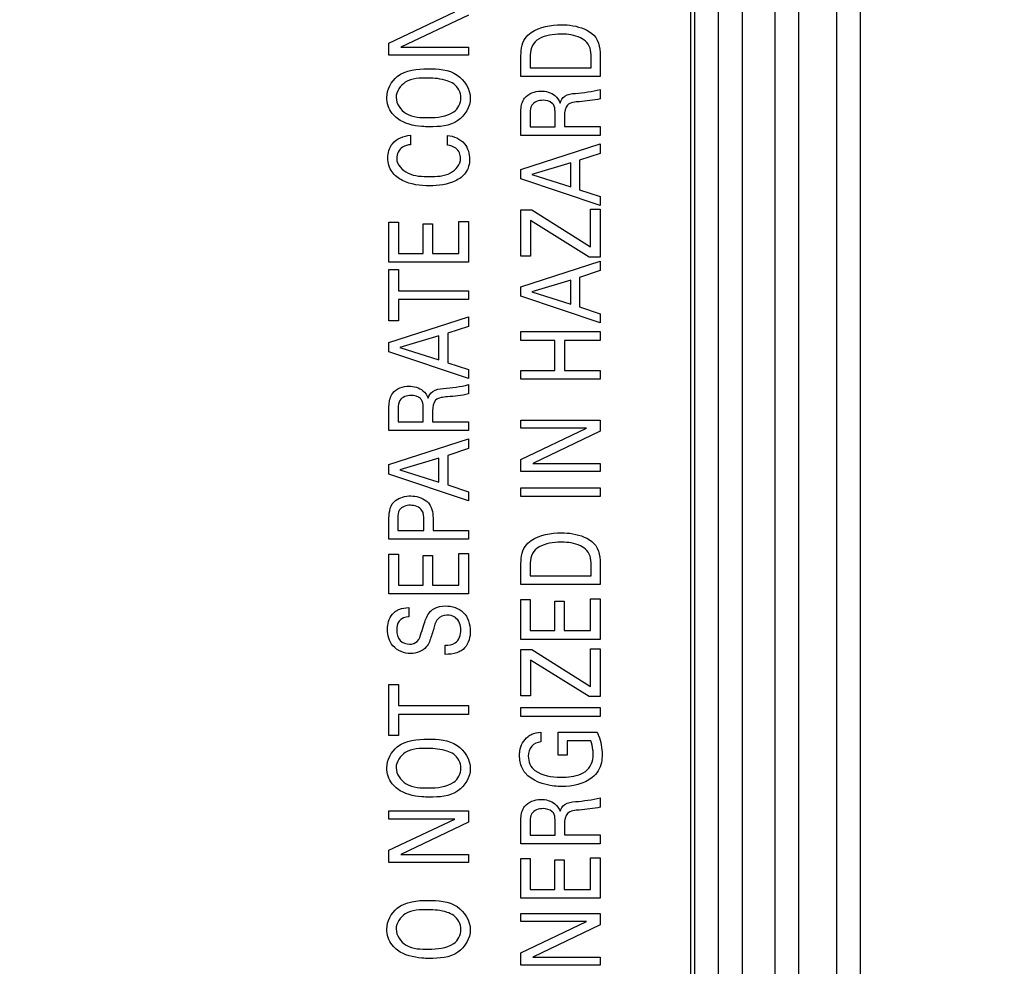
# Model space of a CAD drawing. Header units: inches. Extents: x 0 to 34, y 0 to 22.
# Tile 93 of 129: x 15.4 to 16, y 16 to 16.6. Entities that reach past the tile are written whole.
import ezdxf

# ---------------------------------------------------------------- set-up
doc = ezdxf.new("R2010")
doc.units = ezdxf.units.IN
doc.header["$LTSCALE"] = 1.87
doc.header["$MEASUREMENT"] = 0
doc.layers.get('0').update_dxf_attribs({"linetype": 'CONTINUOUS'})
doc.layers.add('02___PRT_ALL_AXES', color=7, linetype='CONTINUOUS')
doc.layers.add('DIMENSIONS', color=7, linetype='CONTINUOUS')
doc.styles.get("Standard").update_dxf_attribs({"font": 'txt', "width": 0.8})
doc.dimstyles.new('DIMSTYLE_3', dxfattribs={"dimtxt": 0.125, "dimasz": 0.18, "dimexe": 0.125, "dimexo": 0.0625, "dimgap": 0.03125, "dimtad": 0, "dimtih": 1, "dimtoh": 1, "dimzin": 0, "dimdsep": 46, "dimtxsty": 'STANDARD', "dimblk": '_FILLED', "dimblk1": '_FILLED', "dimblk2": '_FILLED', "dimcen": 0.09, "dimazin": 0, "dimtp": 0.01, "dimtm": 0.01, "dimtfac": 1, "dimtofl": 0, "dimtmove": 0, "dimatfit": 3, "dimldrblk": '_FILLED', "dimfxl": 1, "dimtolj": 1, "dimtzin": 0, "dimarcsym": 0})

# ---------------------------------------------------------------- blocks, each defined once
blk = doc.blocks.new('*D29')
at = {"layer": 'DIMENSIONS', "color": 2, "linetype": 'CONTINUOUS'}
blk.add_line((16.67092, 16.33208), (16.67092, 14.71701), dxfattribs=at)
at = {"layer": 'DIMENSIONS', "color": 2, "linetype": 'CONTINUOUS', "insert": (16.60842, 14.65451), "char_height": 0.125, "width": 1.425, "attachment_point": 3, "rotation": 90, "line_spacing_factor": 0.9}
blk.add_mtext('121.53{\\ftxt.shx;\\W1.000000;\\H0.125000; }[4.784]', dxfattribs=at)
blk = doc.blocks.new('_FILLED')
at = {"color": 0, "linetype": 'BYBLOCK'}
blk.add_solid([(0, 0), (-1, 0.1736), (-1, -0.1736)], dxfattribs=at)
blk = doc.blocks.new('*D30')
at = {"layer": 'DIMENSIONS', "color": 2, "linetype": 'CONTINUOUS'}
blk.add_line((17.19944, 16.53856), (17.19944, 14.71701), dxfattribs=at)
at = {"layer": 'DIMENSIONS', "color": 2, "linetype": 'CONTINUOUS', "insert": (17.13694, 14.65451), "char_height": 0.125, "width": 1.425, "attachment_point": 3, "rotation": 90, "line_spacing_factor": 0.9}
blk.add_mtext('134.95{\\ftxt.shx;\\W1.000000;\\H0.125000; }[5.313]', dxfattribs=at)
blk = doc.blocks.new('*D31')
at = {"layer": 'DIMENSIONS', "color": 2, "linetype": 'CONTINUOUS'}
blk.add_line((17.72592, 16.33208), (17.72592, 14.71701), dxfattribs=at)
at = {"layer": 'DIMENSIONS', "color": 2, "linetype": 'CONTINUOUS', "insert": (17.66342, 14.65451), "char_height": 0.125, "width": 1.425, "attachment_point": 3, "rotation": 90, "line_spacing_factor": 0.9}
blk.add_mtext('148.32{\\ftxt.shx;\\W1.000000;\\H0.125000; }[5.839]', dxfattribs=at)
blk = doc.blocks.new('*D32')
at = {"layer": 'DIMENSIONS', "color": 2, "linetype": 'CONTINUOUS'}
blk.add_line((18.78092, 16.33208), (18.78092, 14.71701), dxfattribs=at)
at = {"layer": 'DIMENSIONS', "color": 2, "linetype": 'CONTINUOUS', "insert": (18.71842, 14.65451), "char_height": 0.125, "width": 1.425, "attachment_point": 3, "rotation": 90, "line_spacing_factor": 0.9}
blk.add_mtext('175.12{\\ftxt.shx;\\W1.000000;\\H0.125000; }[6.894]', dxfattribs=at)
blk = doc.blocks.new('*D33')
at = {"layer": 'DIMENSIONS', "color": 2, "linetype": 'CONTINUOUS'}
blk.add_line((19.30894, 16.53856), (19.30894, 14.71701), dxfattribs=at)
at = {"layer": 'DIMENSIONS', "color": 2, "linetype": 'CONTINUOUS', "insert": (19.24644, 14.65451), "char_height": 0.125, "width": 1.425, "attachment_point": 3, "rotation": 90, "line_spacing_factor": 0.9}
blk.add_mtext('188.53{\\ftxt.shx;\\W1.000000;\\H0.125000; }[7.423]', dxfattribs=at)
blk = doc.blocks.new('*D34')
at = {"layer": 'DIMENSIONS', "color": 2, "linetype": 'CONTINUOUS'}
blk.add_line((19.83592, 16.33208), (19.83592, 14.71701), dxfattribs=at)
at = {"layer": 'DIMENSIONS', "color": 2, "linetype": 'CONTINUOUS', "insert": (19.77342, 14.65451), "char_height": 0.125, "width": 1.425, "attachment_point": 3, "rotation": 90, "line_spacing_factor": 0.9}
blk.add_mtext('201.92{\\ftxt.shx;\\W1.000000;\\H0.125000; }[7.949]', dxfattribs=at)
blk = doc.blocks.new('*D35')
at = {"layer": 'DIMENSIONS', "color": 2, "linetype": 'CONTINUOUS'}
blk.add_line((20.89089, 16.33212), (20.89089, 14.71701), dxfattribs=at)
at = {"layer": 'DIMENSIONS', "color": 2, "linetype": 'CONTINUOUS', "insert": (20.82839, 14.65451), "char_height": 0.125, "width": 1.425, "attachment_point": 3, "rotation": 90, "line_spacing_factor": 0.9}
blk.add_mtext('228.71{\\ftxt.shx;\\W1.000000;\\H0.125000; }[9.004]', dxfattribs=at)
blk = doc.blocks.new('*D36')
at = {"layer": 'DIMENSIONS', "color": 2, "linetype": 'CONTINUOUS'}
blk.add_line((21.94592, 16.33208), (21.94592, 14.71701), dxfattribs=at)
at = {"layer": 'DIMENSIONS', "color": 2, "linetype": 'CONTINUOUS', "insert": (21.88342, 14.65451), "char_height": 0.125, "width": 1.525, "attachment_point": 3, "rotation": 90, "line_spacing_factor": 0.9}
blk.add_mtext('255.51{\\ftxt.shx;\\W1.000000;\\H0.125000; }[10.059]', dxfattribs=at)
blk = doc.blocks.new('*D37')
at = {"layer": 'DIMENSIONS', "color": 2, "linetype": 'CONTINUOUS'}
blk.add_line((23.00092, 16.33208), (23.00092, 14.71701), dxfattribs=at)
at = {"layer": 'DIMENSIONS', "color": 2, "linetype": 'CONTINUOUS', "insert": (22.93842, 14.65451), "char_height": 0.125, "width": 1.525, "attachment_point": 3, "rotation": 90, "line_spacing_factor": 0.9}
blk.add_mtext('282.31{\\ftxt.shx;\\W1.000000;\\H0.125000; }[11.114]', dxfattribs=at)
blk = doc.blocks.new('*D38')
at = {"layer": 'DIMENSIONS', "color": 2, "linetype": 'CONTINUOUS'}
blk.add_line((23.52894, 16.53856), (23.52894, 14.71701), dxfattribs=at)
at = {"layer": 'DIMENSIONS', "color": 2, "linetype": 'CONTINUOUS', "insert": (23.46644, 14.65451), "char_height": 0.125, "width": 1.525, "attachment_point": 3, "rotation": 90, "line_spacing_factor": 0.9}
blk.add_mtext('295.72{\\ftxt.shx;\\W1.000000;\\H0.125000; }[11.643]', dxfattribs=at)
blk = doc.blocks.new('*D39')
at = {"layer": 'DIMENSIONS', "color": 2, "linetype": 'CONTINUOUS'}
blk.add_line((24.05592, 16.33208), (24.05592, 14.71701), dxfattribs=at)
at = {"layer": 'DIMENSIONS', "color": 2, "linetype": 'CONTINUOUS', "insert": (23.99342, 14.65451), "char_height": 0.125, "width": 1.525, "attachment_point": 3, "rotation": 90, "line_spacing_factor": 0.9}
blk.add_mtext('309.10{\\ftxt.shx;\\W1.000000;\\H0.125000; }[12.169]', dxfattribs=at)
blk = doc.blocks.new('*D43')
at = {"layer": 'DIMENSIONS', "color": 2, "linetype": 'CONTINUOUS'}
blk.add_line((18.25363, 16.70727), (18.25363, 14.71701), dxfattribs=at)
at = {"layer": 'DIMENSIONS', "color": 2, "linetype": 'CONTINUOUS', "insert": (18.19113, 14.65451), "char_height": 0.125, "width": 1.425, "attachment_point": 3, "rotation": 90, "line_spacing_factor": 0.9}
blk.add_mtext('161.73{\\ftxt.shx;\\W1.000000;\\H0.125000; }[6.367]', dxfattribs=at)
blk = doc.blocks.new('*D44')
at = {"layer": 'DIMENSIONS', "color": 2, "linetype": 'CONTINUOUS'}
blk.add_line((17.96613, 16.99477), (11.19848, 16.99477), dxfattribs=at)
at = {"layer": 'DIMENSIONS', "color": 2, "linetype": 'CONTINUOUS', "insert": (11.13598, 17.05727), "char_height": 0.125, "width": 1.325, "attachment_point": 3, "line_spacing_factor": 0.9}
blk.add_mtext('40.39{\\ftxt.shx;\\W1.000000;\\H0.125000; }[1.590]', dxfattribs=at)

msp = doc.modelspace()

# ---------------------------------------------------------------- linework, layer by layer
at = {"color": 7, "linetype": 'CONTINUOUS'}
for p, q in [((15.88524, 15.40931), (15.88524, 18.9278)), ((15.90024, 15.50981), (15.90024, 18.8273)), ((15.92421, 15.53379), (15.92421, 18.80333)), ((15.93921, 15.53379), (15.93921, 18.80333)), ((15.83445, 15.56005), (15.83445, 18.77707)), ((15.84944, 15.56005), (15.84944, 18.77707)), ((15.84948, 15.56002), (15.84948, 18.7771)), ((15.86447, 15.56002), (15.86447, 18.7771))]:
    msp.add_line(p, q, dxfattribs=at)
at = {"color": 40, "linetype": 'CONTINUOUS'}
for p, q in [((15.6412, 16.58889), (15.68271, 16.60861)), ((15.6914, 16.6066), (15.64879, 16.58623)), ((15.6412, 16.58118), (15.6412, 16.58889)), ((15.64879, 16.58623), (15.6914, 16.58623)), ((15.6914, 16.58623), (15.6914, 16.58118)), ((15.6914, 16.58118), (15.6412, 16.58118)), ((15.73032, 16.57995), (15.73032, 16.57329)), ((15.72454, 16.56773), (15.72454, 16.57934)), ((15.76903, 16.57329), (15.76903, 16.57873)), ((15.77473, 16.57901), (15.77473, 16.56773)), ((15.77473, 16.56773), (15.72454, 16.56773)), ((15.73032, 16.57329), (15.76903, 16.57329)), ((15.77473, 16.55961), (15.77473, 16.55366)), ((15.72454, 16.53057), (15.72454, 16.54489)), ((15.73038, 16.54473), (15.73038, 16.53595)), ((15.74616, 16.53595), (15.74616, 16.54473)), ((15.75207, 16.54306), (15.75207, 16.53607)), ((15.75207, 16.53607), (15.77473, 16.53607)), ((15.77473, 16.53607), (15.77473, 16.53057)), ((15.65477, 16.53061), (15.65477, 16.52467)), ((15.67819, 16.52438), (15.67819, 16.5305)), ((15.77473, 16.53057), (15.72454, 16.53057)), ((15.73038, 16.53595), (15.74616, 16.53595)), ((15.72454, 16.509), (15.77473, 16.52521)), ((15.77473, 16.52521), (15.77473, 16.51916)), ((15.77473, 16.51916), (15.76166, 16.51483)), ((15.75603, 16.51316), (15.73143, 16.50577)), ((15.75603, 16.49801), (15.75603, 16.51316)), ((15.76166, 16.51483), (15.76166, 16.49622)), ((15.72454, 16.50306), (15.72454, 16.509)), ((15.73143, 16.50577), (15.75603, 16.49801)), ((15.77473, 16.48619), (15.72454, 16.50306)), ((15.76166, 16.49622), (15.77473, 16.4919)), ((15.77473, 16.4919), (15.77473, 16.48619)), ((15.72454, 16.45429), (15.72454, 16.48345)), ((15.72454, 16.48345), (15.73143, 16.48345)), ((15.73143, 16.48345), (15.76862, 16.46006)), ((15.76862, 16.46006), (15.76862, 16.48383)), ((15.76862, 16.48383), (15.77473, 16.48383)), ((15.77473, 16.48383), (15.77473, 16.45369)), ((15.6412, 16.45046), (15.6412, 16.47561)), ((15.6412, 16.47561), (15.64712, 16.47561)), ((15.64712, 16.47561), (15.64712, 16.45601)), ((15.66276, 16.45601), (15.66276, 16.47466)), ((15.66276, 16.47466), (15.6686, 16.47466)), ((15.6686, 16.47466), (15.6686, 16.45601)), ((15.68528, 16.45601), (15.68528, 16.47606)), ((15.68528, 16.47606), (15.6914, 16.47606)), ((15.6914, 16.47606), (15.6914, 16.45046)), ((15.73065, 16.47683), (15.73065, 16.45429)), ((15.76778, 16.45369), (15.73065, 16.47683)), ((15.64712, 16.45601), (15.66276, 16.45601)), ((15.6686, 16.45601), (15.68528, 16.45601)), ((15.6914, 16.45046), (15.6412, 16.45046)), ((15.73065, 16.45429), (15.72454, 16.45429)), ((15.72454, 16.43494), (15.77473, 16.45117)), ((15.77473, 16.45369), (15.76778, 16.45369)), ((15.77473, 16.45117), (15.77473, 16.44512)), ((15.6412, 16.41346), (15.6412, 16.44582)), ((15.6412, 16.44582), (15.64712, 16.44582)), ((15.64712, 16.44582), (15.64712, 16.43239)), ((15.77473, 16.44512), (15.76166, 16.44078)), ((15.75603, 16.43912), (15.73143, 16.43173)), ((15.75603, 16.42396), (15.75603, 16.43912)), ((15.76166, 16.44078), (15.76166, 16.42218)), ((15.64712, 16.43239), (15.6914, 16.43239)), ((15.6914, 16.43239), (15.6914, 16.42689)), ((15.72454, 16.429), (15.72454, 16.43494)), ((15.73143, 16.43173), (15.75603, 16.42396)), ((15.64712, 16.42689), (15.64712, 16.41346)), ((15.6914, 16.42689), (15.64712, 16.42689)), ((15.77473, 16.41213), (15.72454, 16.429)), ((15.76166, 16.42218), (15.77473, 16.41785)), ((15.77473, 16.41785), (15.77473, 16.41213)), ((15.6412, 16.39968), (15.6914, 16.41589)), ((15.64712, 16.41346), (15.6412, 16.41346)), ((15.6914, 16.41589), (15.6914, 16.40982)), ((15.6914, 16.40982), (15.67833, 16.4055)), ((15.67833, 16.4055), (15.67833, 16.3869)), ((15.72454, 16.40101), (15.72454, 16.40654)), ((15.72454, 16.40654), (15.77473, 16.40654)), ((15.77473, 16.40654), (15.77473, 16.40101)), ((15.6412, 16.39374), (15.6412, 16.39968)), ((15.6727, 16.40383), (15.64809, 16.39645)), ((15.6727, 16.38868), (15.6727, 16.40383)), ((15.74609, 16.40101), (15.72454, 16.40101)), ((15.74609, 16.38195), (15.74609, 16.40101)), ((15.75207, 16.40101), (15.75207, 16.38195)), ((15.77473, 16.40101), (15.75207, 16.40101)), ((15.6914, 16.37685), (15.6412, 16.39374)), ((15.64809, 16.39645), (15.6727, 16.38868)), ((15.67833, 16.3869), (15.6914, 16.38256)), ((15.6914, 16.38256), (15.6914, 16.37685)), ((15.72454, 16.37641), (15.72454, 16.38195)), ((15.72454, 16.38195), (15.74609, 16.38195)), ((15.75207, 16.38195), (15.77473, 16.38195)), ((15.77473, 16.38195), (15.77473, 16.37641)), ((15.77473, 16.37641), (15.72454, 16.37641)), ((15.6914, 16.37311), (15.6914, 16.36717)), ((15.6412, 16.34407), (15.6412, 16.35839)), ((15.64705, 16.35823), (15.64705, 16.34945)), ((15.66282, 16.34945), (15.66282, 16.35823)), ((15.66874, 16.35656), (15.66874, 16.34958)), ((15.64705, 16.34945), (15.66282, 16.34945)), ((15.66874, 16.34958), (15.6914, 16.34958)), ((15.6914, 16.34958), (15.6914, 16.34407)), ((15.72454, 16.34555), (15.72454, 16.35066)), ((15.72454, 16.35066), (15.77473, 16.35066)), ((15.77473, 16.35066), (15.77473, 16.34355)), ((15.6914, 16.34407), (15.6412, 16.34407)), ((15.76604, 16.34555), (15.72454, 16.34555)), ((15.72454, 16.32584), (15.76604, 16.34555)), ((15.77473, 16.34355), (15.73212, 16.32318)), ((15.6412, 16.3225), (15.6914, 16.33871)), ((15.6914, 16.33871), (15.6914, 16.33266)), ((15.6914, 16.33266), (15.67833, 16.32834)), ((15.6727, 16.32667), (15.64809, 16.31928)), ((15.6727, 16.31152), (15.6727, 16.32667)), ((15.67833, 16.32834), (15.67833, 16.30973)), ((15.72454, 16.31812), (15.72454, 16.32584)), ((15.6412, 16.31656), (15.6412, 16.3225)), ((15.64809, 16.31928), (15.6727, 16.31152)), ((15.73212, 16.32318), (15.77473, 16.32318)), ((15.77473, 16.32318), (15.77473, 16.31812)), ((15.6914, 16.29969), (15.6412, 16.31656)), ((15.77473, 16.31812), (15.72454, 16.31812)), ((15.67833, 16.30973), (15.6914, 16.3054)), ((15.72454, 16.30229), (15.72454, 16.30784)), ((15.72454, 16.30784), (15.77473, 16.30784)), ((15.77473, 16.30784), (15.77473, 16.30229)), ((15.6914, 16.3054), (15.6914, 16.29969)), ((15.77473, 16.30229), (15.72454, 16.30229)), ((15.6412, 16.2754), (15.6412, 16.28884)), ((15.64685, 16.28873), (15.64685, 16.28095)), ((15.66324, 16.28095), (15.66324, 16.28756)), ((15.66909, 16.28746), (15.66909, 16.28095)), ((15.64685, 16.28095), (15.66324, 16.28095)), ((15.66909, 16.28095), (15.6914, 16.28095)), ((15.6914, 16.28095), (15.6914, 16.2754)), ((15.6914, 16.2754), (15.6412, 16.2754)), ((15.6412, 16.2408), (15.6412, 16.26594)), ((15.6412, 16.26594), (15.64712, 16.26594)), ((15.64712, 16.26594), (15.64712, 16.24635)), ((15.66276, 16.24635), (15.66276, 16.265)), ((15.66276, 16.265), (15.6686, 16.265)), ((15.6686, 16.265), (15.6686, 16.24635)), ((15.68528, 16.24635), (15.68528, 16.26639)), ((15.68528, 16.26639), (15.6914, 16.26639)), ((15.6914, 16.26639), (15.6914, 16.2408)), ((15.72454, 16.24674), (15.72454, 16.25835)), ((15.73032, 16.25895), (15.73032, 16.25229)), ((15.76903, 16.25229), (15.76903, 16.25772)), ((15.77473, 16.25801), (15.77473, 16.24674)), ((15.73032, 16.25229), (15.76903, 16.25229)), ((15.64712, 16.24635), (15.66276, 16.24635)), ((15.6686, 16.24635), (15.68528, 16.24635)), ((15.77473, 16.24674), (15.72454, 16.24674)), ((15.6914, 16.2408), (15.6412, 16.2408)), ((15.76862, 16.21769), (15.76862, 16.23773)), ((15.76862, 16.23773), (15.77473, 16.23773)), ((15.77473, 16.23773), (15.77473, 16.21212)), ((15.65372, 16.23217), (15.65372, 16.22639)), ((15.72454, 16.21212), (15.72454, 16.23727)), ((15.72454, 16.23727), (15.73045, 16.23727)), ((15.73045, 16.23727), (15.73045, 16.21769)), ((15.74609, 16.21769), (15.74609, 16.23634)), ((15.74609, 16.23634), (15.75193, 16.23634)), ((15.75193, 16.23634), (15.75193, 16.21769)), ((15.73045, 16.21769), (15.74609, 16.21769)), ((15.75193, 16.21769), (15.76862, 16.21769)), ((15.67673, 16.20263), (15.67673, 16.20841)), ((15.77473, 16.21212), (15.72454, 16.21212)), ((15.72454, 16.17652), (15.72454, 16.20567)), ((15.72454, 16.20567), (15.73143, 16.20567)), ((15.73143, 16.20567), (15.76862, 16.18229)), ((15.76862, 16.18229), (15.76862, 16.20605)), ((15.76862, 16.20605), (15.77473, 16.20605)), ((15.77473, 16.20605), (15.77473, 16.17591)), ((15.73065, 16.19906), (15.73065, 16.17652)), ((15.76778, 16.17591), (15.73065, 16.19906)), ((15.6412, 16.15129), (15.6412, 16.18367)), ((15.6412, 16.18367), (15.64712, 16.18367)), ((15.64712, 16.18367), (15.64712, 16.17023)), ((15.73065, 16.17652), (15.72454, 16.17652)), ((15.77473, 16.17591), (15.76778, 16.17591)), ((15.64712, 16.17023), (15.6914, 16.17023)), ((15.6914, 16.17023), (15.6914, 16.16473)), ((15.72454, 16.16341), (15.72454, 16.16895)), ((15.72454, 16.16895), (15.77473, 16.16895)), ((15.77473, 16.16895), (15.77473, 16.16341)), ((15.64712, 16.16473), (15.64712, 16.15129)), ((15.6914, 16.16473), (15.64712, 16.16473)), ((15.77473, 16.16341), (15.72454, 16.16341)), ((15.64712, 16.15129), (15.6412, 16.15129)), ((15.73706, 16.1534), (15.73706, 16.14733)), ((15.74804, 16.13884), (15.74804, 16.15356)), ((15.74804, 16.15356), (15.77278, 16.15356)), ((15.75381, 16.148), (15.75381, 16.13884)), ((15.76869, 16.148), (15.75381, 16.148)), ((15.75381, 16.13884), (15.74804, 16.13884)), ((15.77473, 16.11206), (15.77473, 16.10611)), ((15.6412, 16.0986), (15.6412, 16.10373)), ((15.6412, 16.10373), (15.6914, 16.10373)), ((15.6914, 16.10373), (15.6914, 16.09662)), ((15.68271, 16.0986), (15.6412, 16.0986)), ((15.6412, 16.07891), (15.68271, 16.0986)), ((15.6914, 16.09662), (15.64879, 16.07623)), ((15.72454, 16.08301), (15.72454, 16.09734)), ((15.73038, 16.09718), (15.73038, 16.0884)), ((15.74616, 16.0884), (15.74616, 16.09718)), ((15.75207, 16.09551), (15.75207, 16.08851)), ((15.73038, 16.0884), (15.74616, 16.0884)), ((15.75207, 16.08851), (15.77473, 16.08851)), ((15.77473, 16.08851), (15.77473, 16.08301)), ((15.77473, 16.08301), (15.72454, 16.08301)), ((15.6412, 16.07117), (15.6412, 16.07891)), ((15.64879, 16.07623), (15.6914, 16.07623)), ((15.6914, 16.07623), (15.6914, 16.07117)), ((15.6914, 16.07117), (15.6412, 16.07117)), ((15.72454, 16.04852), (15.72454, 16.07367)), ((15.72454, 16.07367), (15.73045, 16.07367)), ((15.73045, 16.07367), (15.73045, 16.05407)), ((15.74609, 16.05407), (15.74609, 16.07272)), ((15.74609, 16.07272), (15.75193, 16.07272)), ((15.75193, 16.07272), (15.75193, 16.05407)), ((15.76862, 16.05407), (15.76862, 16.07412)), ((15.76862, 16.07412), (15.77473, 16.07412)), ((15.77473, 16.07412), (15.77473, 16.04852)), ((15.73045, 16.05407), (15.74609, 16.05407)), ((15.75193, 16.05407), (15.76862, 16.05407)), ((15.77473, 16.04852), (15.72454, 16.04852)), ((15.72454, 16.03377), (15.72454, 16.03889)), ((15.72454, 16.03889), (15.77473, 16.03889)), ((15.77473, 16.03889), (15.77473, 16.03179)), ((15.76604, 16.03377), (15.72454, 16.03377)), ((15.72454, 16.01407), (15.76604, 16.03377)), ((15.77473, 16.03179), (15.73212, 16.0114)), ((15.72454, 16.00634), (15.72454, 16.01407)), ((15.73212, 16.0114), (15.77473, 16.0114)), ((15.77473, 16.0114), (15.77473, 16.00634)), ((15.77473, 16.00634), (15.72454, 16.00634))]:
    msp.add_line(p, q, dxfattribs=at)
for points in [[(15.73108, 16.59549), (15.73648, 16.59917), (15.74351, 16.60044), (15.75005, 16.60044)], [(15.77063, 16.59377), (15.77431, 16.59024), (15.77473, 16.58412), (15.77473, 16.57901)], [(15.7347, 16.59061), (15.73158, 16.58836), (15.73032, 16.58379), (15.73032, 16.57995)], [(15.76903, 16.57873), (15.76903, 16.58235), (15.76873, 16.58658), (15.76624, 16.58921)], [(15.68667, 16.55422), (15.68667, 16.55756), (15.68485, 16.56126), (15.68208, 16.56312)], [(15.72691, 16.55411), (15.72921, 16.55703), (15.73341, 16.55856), (15.73712, 16.55856)], [(15.73712, 16.55856), (15.74024, 16.55856), (15.7436, 16.55766), (15.74602, 16.55571)], [(15.74602, 16.55571), (15.74752, 16.55452), (15.74867, 16.5528), (15.74929, 16.55099)], [(15.75895, 16.55711), (15.76425, 16.55761), (15.76961, 16.55817), (15.77473, 16.55961)], [(15.68208, 16.54535), (15.68489, 16.54714), (15.68667, 16.55089), (15.68667, 16.55422)], [(15.77473, 16.55366), (15.77042, 16.55252), (15.7659, 16.55228), (15.76146, 16.55183)], [(15.66623, 16.5418), (15.67164, 16.5418), (15.67754, 16.54241), (15.68208, 16.54535)], [(15.68347, 16.52246), (15.68196, 16.52357), (15.68005, 16.52412), (15.67819, 16.52438)], [(15.68647, 16.51594), (15.68647, 16.51833), (15.68535, 16.52098), (15.68347, 16.52246)], [(15.64358, 16.36762), (15.64587, 16.37053), (15.65008, 16.37206), (15.65379, 16.37206)], [(15.65379, 16.37206), (15.65691, 16.37206), (15.66026, 16.37117), (15.66269, 16.36922)], [(15.66269, 16.36922), (15.66419, 16.36803), (15.66533, 16.3663), (15.66596, 16.3645)], [(15.67561, 16.37061), (15.68092, 16.37111), (15.68627, 16.37167), (15.6914, 16.37311)], [(15.6914, 16.36717), (15.68708, 16.36603), (15.68257, 16.36578), (15.67812, 16.36534)], [(15.6412, 16.28884), (15.6412, 16.29272), (15.64212, 16.29747), (15.64525, 16.29977)], [(15.64525, 16.29977), (15.64791, 16.30186), (15.65158, 16.30273), (15.65497, 16.30273)], [(15.65497, 16.30273), (15.65841, 16.30273), (15.66209, 16.3017), (15.66478, 16.29956)], [(15.73108, 16.27449), (15.73648, 16.27817), (15.74351, 16.27944), (15.75005, 16.27944)], [(15.7347, 16.26961), (15.73157, 16.26737), (15.73032, 16.26279), (15.73032, 16.25895)], [(15.77063, 16.27278), (15.77431, 16.26924), (15.77473, 16.26312), (15.77473, 16.25801)], [(15.76903, 16.25772), (15.76903, 16.26134), (15.76873, 16.26559), (15.76624, 16.26822)], [(15.66478, 16.20735), (15.66247, 16.20462), (15.65848, 16.20317), (15.6549, 16.20317)], [(15.68667, 16.13068), (15.68667, 16.13401), (15.68485, 16.1377), (15.68208, 16.13956)], [(15.7292, 16.13829), (15.7292, 16.13495), (15.73072, 16.13115), (15.73343, 16.12923)], [(15.76535, 16.12863), (15.76857, 16.13086), (15.77029, 16.13537), (15.77029, 16.13929)], [(15.68208, 16.12179), (15.68489, 16.1236), (15.68667, 16.12734), (15.68667, 16.13068)], [(15.73343, 16.12923), (15.73795, 16.12598), (15.744, 16.12497), (15.74956, 16.12497)], [(15.66623, 16.11824), (15.67164, 16.11824), (15.67753, 16.11886), (15.68208, 16.12179)], [(15.76958, 16.12474), (15.76437, 16.12063), (15.75711, 16.11913), (15.75047, 16.11913)], [(15.72691, 16.10656), (15.72921, 16.10948), (15.73341, 16.111), (15.73712, 16.111)], [(15.73712, 16.111), (15.74024, 16.111), (15.74358, 16.11011), (15.74602, 16.10818)], [(15.74602, 16.10818), (15.74751, 16.10698), (15.74867, 16.10526), (15.74929, 16.10346)], [(15.75895, 16.10956), (15.76425, 16.11006), (15.7696, 16.11063), (15.77473, 16.11206)], [(15.77473, 16.10611), (15.77042, 16.10496), (15.7659, 16.10474), (15.76146, 16.10428)], [(15.68667, 16.02878), (15.68667, 16.03211), (15.68485, 16.03581), (15.68208, 16.03767)], [(15.68208, 16.01991), (15.68489, 16.0217), (15.68667, 16.02545), (15.68667, 16.02878)], [(15.66623, 16.01635), (15.67164, 16.01635), (15.67754, 16.01696), (15.68208, 16.01991)]]:
    msp.add_open_spline(points, degree=3, dxfattribs=at)
for points, knots in [([(15.75005, 16.60044), (15.75251, 16.60044), (15.75975, 16.5999), (15.76721, 16.59721), (15.77063, 16.59377)], [0, 0, 0, 0, 0.337007, 1, 1, 1, 1]), ([(15.72454, 16.57934), (15.72454, 16.58361), (15.72501, 16.5903), (15.72963, 16.59451), (15.73108, 16.59549)], [0, 0, 0, 0, 0.709552, 1, 1, 1, 1]), ([(15.75033, 16.5945), (15.7495, 16.5945), (15.74414, 16.59432), (15.73839, 16.59328), (15.7347, 16.59061)], [0, 0, 0, 0, 0.154946, 1, 1, 1, 1]), ([(15.76624, 16.58921), (15.76509, 16.59045), (15.7603, 16.59379), (15.75435, 16.5945), (15.75033, 16.5945)], [0, 0, 0, 0, 0.296253, 1, 1, 1, 1]), ([(15.63989, 16.55451), (15.63989, 16.55943), (15.64622, 16.57153), (15.65917, 16.57261), (15.66582, 16.57261)], [0, 0, 0, 0, 0.425169, 1, 1, 1, 1]), ([(15.66582, 16.57261), (15.67209, 16.57261), (15.68497, 16.57195), (15.69258, 16.55968), (15.69258, 16.55406)], [0, 0, 0, 0, 0.527256, 1, 1, 1, 1]), ([(15.66575, 16.56673), (15.66091, 16.56673), (15.65161, 16.56686), (15.64573, 16.55826), (15.64573, 16.55456)], [0, 0, 0, 0, 0.566718, 1, 1, 1, 1]), ([(15.68208, 16.56312), (15.6808, 16.56396), (15.67557, 16.56621), (15.66984, 16.56673), (15.66575, 16.56673)], [0, 0, 0, 0, 0.273437, 1, 1, 1, 1]), ([(15.74929, 16.55099), (15.74983, 16.55264), (15.75221, 16.55643), (15.75664, 16.5569), (15.75895, 16.55711)], [0, 0, 0, 0, 0.428312, 1, 1, 1, 1]), ([(15.64663, 16.54112), (15.64535, 16.54207), (15.64157, 16.54561), (15.63989, 16.55098), (15.63989, 16.55451)], [0, 0, 0, 0, 0.310972, 1, 1, 1, 1]), ([(15.64573, 16.55456), (15.64573, 16.55055), (15.65202, 16.54177), (15.66145, 16.5418), (15.66623, 16.5418)], [0, 0, 0, 0, 0.456278, 1, 1, 1, 1]), ([(15.69258, 16.55406), (15.69258, 16.54867), (15.68551, 16.53657), (15.67283, 16.53596), (15.66665, 16.53596)], [0, 0, 0, 0, 0.465831, 1, 1, 1, 1]), ([(15.72454, 16.54489), (15.72454, 16.54552), (15.72456, 16.54869), (15.7253, 16.55212), (15.72691, 16.55411)], [0, 0, 0, 0, 0.197945, 1, 1, 1, 1]), ([(15.73852, 16.55273), (15.73592, 16.55273), (15.73077, 16.55107), (15.73038, 16.54637), (15.73038, 16.54473)], [0, 0, 0, 0, 0.611951, 1, 1, 1, 1]), ([(15.74505, 16.55), (15.74485, 16.55027), (15.74323, 16.55207), (15.74058, 16.55273), (15.73852, 16.55273)], [0, 0, 0, 0, 0.140088, 1, 1, 1, 1]), ([(15.74616, 16.54473), (15.74616, 16.54502), (15.74611, 16.5468), (15.74594, 16.54878), (15.74505, 16.55)], [0, 0, 0, 0, 0.160934, 1, 1, 1, 1]), ([(15.76146, 16.55183), (15.75889, 16.5516), (15.75293, 16.55129), (15.75207, 16.54537), (15.75207, 16.54306)], [0, 0, 0, 0, 0.526864, 1, 1, 1, 1]), ([(15.66665, 16.53596), (15.66508, 16.53596), (15.6582, 16.53622), (15.65094, 16.53792), (15.64663, 16.54112)], [0, 0, 0, 0, 0.226029, 1, 1, 1, 1]), ([(15.64051, 16.51623), (15.64051, 16.51939), (15.64254, 16.52727), (15.65058, 16.53034), (15.65477, 16.53061)], [0, 0, 0, 0, 0.429443, 1, 1, 1, 1]), ([(15.67819, 16.5305), (15.68214, 16.53017), (15.6899, 16.52681), (15.69216, 16.51894), (15.69216, 16.51551)], [0, 0, 0, 0, 0.535987, 1, 1, 1, 1]), ([(15.65477, 16.52467), (15.65304, 16.52444), (15.64845, 16.5236), (15.64607, 16.51868), (15.64607, 16.516)], [0, 0, 0, 0, 0.393689, 1, 1, 1, 1]), ([(15.66687, 16.49868), (15.66104, 16.49868), (15.65208, 16.49981), (15.6422, 16.50701), (15.64051, 16.51318), (15.64051, 16.51623)], [0, 0, 0, 0, 0.497585, 0.739347, 1, 1, 1, 1]), ([(15.64607, 16.516), (15.64607, 16.51207), (15.65362, 16.50447), (15.66224, 16.50462), (15.66678, 16.50462)], [0, 0, 0, 0, 0.463534, 1, 1, 1, 1]), ([(15.66678, 16.50462), (15.67131, 16.50462), (15.67992, 16.50444), (15.68647, 16.51226), (15.68647, 16.51594)], [0, 0, 0, 0, 0.550927, 1, 1, 1, 1]), ([(15.69216, 16.51551), (15.69216, 16.51252), (15.69053, 16.5065), (15.68095, 16.49967), (15.6724, 16.49868), (15.66687, 16.49868)], [0, 0, 0, 0, 0.265411, 0.508607, 1, 1, 1, 1]), ([(15.66596, 16.3645), (15.66649, 16.36615), (15.66887, 16.36994), (15.67331, 16.37041), (15.67561, 16.37061)], [0, 0, 0, 0, 0.428332, 1, 1, 1, 1]), ([(15.6412, 16.35839), (15.6412, 16.35902), (15.64123, 16.36219), (15.64197, 16.36562), (15.64358, 16.36762)], [0, 0, 0, 0, 0.197864, 1, 1, 1, 1]), ([(15.65519, 16.36623), (15.65259, 16.36623), (15.64744, 16.36457), (15.64705, 16.35988), (15.64705, 16.35823)], [0, 0, 0, 0, 0.612007, 1, 1, 1, 1]), ([(15.66171, 16.36351), (15.66152, 16.36378), (15.6599, 16.36557), (15.65725, 16.36623), (15.65519, 16.36623)], [0, 0, 0, 0, 0.140019, 1, 1, 1, 1]), ([(15.66282, 16.35823), (15.66282, 16.35852), (15.66278, 16.36031), (15.66261, 16.36229), (15.66171, 16.36351)], [0, 0, 0, 0, 0.160827, 1, 1, 1, 1]), ([(15.67812, 16.36534), (15.67556, 16.3651), (15.6696, 16.36479), (15.66874, 16.35887), (15.66874, 16.35656)], [0, 0, 0, 0, 0.526887, 1, 1, 1, 1]), ([(15.6547, 16.29684), (15.6522, 16.29684), (15.647, 16.29526), (15.64685, 16.29047), (15.64685, 16.28873)], [0, 0, 0, 0, 0.588977, 1, 1, 1, 1]), ([(15.66324, 16.28756), (15.66324, 16.28961), (15.66304, 16.29493), (15.65738, 16.29684), (15.6547, 16.29684)], [0, 0, 0, 0, 0.432724, 1, 1, 1, 1]), ([(15.66478, 16.29956), (15.66543, 16.29903), (15.66867, 16.29596), (15.66909, 16.291), (15.66909, 16.28746)], [0, 0, 0, 0, 0.191341, 1, 1, 1, 1]), ([(15.75005, 16.27944), (15.75251, 16.27944), (15.75974, 16.27889), (15.7672, 16.27621), (15.77063, 16.27278)], [0, 0, 0, 0, 0.337085, 1, 1, 1, 1]), ([(15.72454, 16.25835), (15.72454, 16.26262), (15.72501, 16.2693), (15.72963, 16.27351), (15.73108, 16.27449)], [0, 0, 0, 0, 0.709343, 1, 1, 1, 1]), ([(15.75033, 16.2735), (15.7495, 16.2735), (15.74414, 16.27332), (15.73838, 16.27229), (15.7347, 16.26961)], [0, 0, 0, 0, 0.154937, 1, 1, 1, 1]), ([(15.76624, 16.26822), (15.76509, 16.26945), (15.76029, 16.27279), (15.75435, 16.2735), (15.75033, 16.2735)], [0, 0, 0, 0, 0.296078, 1, 1, 1, 1]), ([(15.64518, 16.22973), (15.6459, 16.23025), (15.64855, 16.23173), (15.65162, 16.23206), (15.65372, 16.23217)], [0, 0, 0, 0, 0.296801, 1, 1, 1, 1]), ([(15.66693, 16.22921), (15.66765, 16.23009), (15.67051, 16.23253), (15.67439, 16.23323), (15.67694, 16.23323)], [0, 0, 0, 0, 0.30558, 1, 1, 1, 1]), ([(15.67694, 16.23323), (15.6809, 16.23323), (15.68981, 16.23058), (15.69258, 16.22159), (15.69258, 16.21739)], [0, 0, 0, 0, 0.485144, 1, 1, 1, 1]), ([(15.64024, 16.21845), (15.64024, 16.21926), (15.64046, 16.22339), (15.64248, 16.22774), (15.64518, 16.22973)], [0, 0, 0, 0, 0.19535, 1, 1, 1, 1]), ([(15.65372, 16.22639), (15.65146, 16.2263), (15.64676, 16.22453), (15.64607, 16.21989), (15.64607, 16.21796)], [0, 0, 0, 0, 0.540106, 1, 1, 1, 1]), ([(15.66164, 16.21629), (15.66226, 16.2182), (15.66366, 16.2226), (15.66522, 16.22717), (15.66693, 16.22921)], [0, 0, 0, 0, 0.42938, 1, 1, 1, 1]), ([(15.6777, 16.22745), (15.67563, 16.22745), (15.67077, 16.22537), (15.66994, 16.22054), (15.66923, 16.21823)], [0, 0, 0, 0, 0.461296, 1, 1, 1, 1]), ([(15.68667, 16.21807), (15.68667, 16.22093), (15.68465, 16.22632), (15.67959, 16.22745), (15.6777, 16.22745)], [0, 0, 0, 0, 0.603125, 1, 1, 1, 1]), ([(15.6549, 16.20317), (15.65085, 16.20317), (15.64244, 16.20643), (15.64024, 16.21477), (15.64024, 16.21845)], [0, 0, 0, 0, 0.524115, 1, 1, 1, 1]), ([(15.64607, 16.21796), (15.64607, 16.21566), (15.64723, 16.21073), (15.65208, 16.20906), (15.65421, 16.20906)], [0, 0, 0, 0, 0.518607, 1, 1, 1, 1]), ([(15.65421, 16.20906), (15.65593, 16.20906), (15.66002, 16.21037), (15.66107, 16.21436), (15.66164, 16.21629)], [0, 0, 0, 0, 0.460747, 1, 1, 1, 1]), ([(15.66923, 16.21823), (15.66882, 16.2169), (15.66765, 16.21319), (15.66642, 16.20928), (15.66478, 16.20735)], [0, 0, 0, 0, 0.354724, 1, 1, 1, 1]), ([(15.67673, 16.20841), (15.67887, 16.20848), (15.6846, 16.20889), (15.68667, 16.21506), (15.68667, 16.21807)], [0, 0, 0, 0, 0.41625, 1, 1, 1, 1]), ([(15.69258, 16.21739), (15.69258, 16.21646), (15.69235, 16.21188), (15.69003, 16.20692), (15.68689, 16.20496)], [0, 0, 0, 0, 0.200316, 1, 1, 1, 1]), ([(15.68689, 16.20496), (15.68601, 16.20442), (15.6828, 16.20291), (15.6792, 16.20263), (15.67673, 16.20263)], [0, 0, 0, 0, 0.294383, 1, 1, 1, 1]), ([(15.72371, 16.1389), (15.72371, 16.13978), (15.72386, 16.14417), (15.7263, 16.14854), (15.72907, 16.15072)], [0, 0, 0, 0, 0.200374, 1, 1, 1, 1]), ([(15.72907, 16.15072), (15.72978, 16.15127), (15.73221, 16.1528), (15.73511, 16.15327), (15.73706, 16.1534)], [0, 0, 0, 0, 0.315282, 1, 1, 1, 1]), ([(15.77278, 16.15356), (15.77309, 16.15281), (15.77492, 16.14829), (15.77585, 16.14336), (15.77585, 16.13929)], [0, 0, 0, 0, 0.165618, 1, 1, 1, 1]), ([(15.63989, 16.13096), (15.63989, 16.13588), (15.64622, 16.14797), (15.65917, 16.14906), (15.66582, 16.14906)], [0, 0, 0, 0, 0.424994, 1, 1, 1, 1]), ([(15.66582, 16.14906), (15.67209, 16.14906), (15.68497, 16.14839), (15.69258, 16.13612), (15.69258, 16.1305)], [0, 0, 0, 0, 0.527256, 1, 1, 1, 1]), ([(15.73706, 16.14733), (15.73498, 16.14706), (15.73049, 16.14524), (15.7292, 16.14052), (15.7292, 16.13829)], [0, 0, 0, 0, 0.484069, 1, 1, 1, 1]), ([(15.77029, 16.13929), (15.77029, 16.14032), (15.77013, 16.14329), (15.76938, 16.1462), (15.76869, 16.148)], [0, 0, 0, 0, 0.349131, 1, 1, 1, 1]), ([(15.66575, 16.14317), (15.66091, 16.14317), (15.65161, 16.14332), (15.64573, 16.13472), (15.64573, 16.13102)], [0, 0, 0, 0, 0.566828, 1, 1, 1, 1]), ([(15.68208, 16.13956), (15.6808, 16.1404), (15.67557, 16.14266), (15.66984, 16.14317), (15.66575, 16.14317)], [0, 0, 0, 0, 0.273556, 1, 1, 1, 1]), ([(15.72725, 16.12773), (15.72646, 16.12867), (15.72435, 16.13209), (15.72371, 16.13617), (15.72371, 16.1389)], [0, 0, 0, 0, 0.310375, 1, 1, 1, 1]), ([(15.77585, 16.13929), (15.77585, 16.13762), (15.7755, 16.13222), (15.77252, 16.12703), (15.76958, 16.12474)], [0, 0, 0, 0, 0.309714, 1, 1, 1, 1]), ([(15.64663, 16.11757), (15.64535, 16.11852), (15.64156, 16.12206), (15.63989, 16.12743), (15.63989, 16.13096)], [0, 0, 0, 0, 0.310667, 1, 1, 1, 1]), ([(15.64573, 16.13102), (15.64573, 16.127), (15.65202, 16.11821), (15.66145, 16.11824), (15.66623, 16.11824)], [0, 0, 0, 0, 0.456485, 1, 1, 1, 1]), ([(15.69258, 16.1305), (15.69258, 16.12511), (15.68551, 16.11302), (15.67283, 16.11241), (15.66665, 16.11241)], [0, 0, 0, 0, 0.465738, 1, 1, 1, 1]), ([(15.75047, 16.11913), (15.74886, 16.11913), (15.74061, 16.1196), (15.73158, 16.12259), (15.72725, 16.12773)], [0, 0, 0, 0, 0.193695, 1, 1, 1, 1]), ([(15.74956, 16.12497), (15.75078, 16.12497), (15.75616, 16.12523), (15.76186, 16.12627), (15.76535, 16.12863)], [0, 0, 0, 0, 0.22381, 1, 1, 1, 1]), ([(15.66665, 16.11241), (15.66508, 16.11241), (15.65819, 16.11267), (15.65094, 16.11438), (15.64663, 16.11757)], [0, 0, 0, 0, 0.225997, 1, 1, 1, 1]), ([(15.74929, 16.10346), (15.74983, 16.1051), (15.75221, 16.10889), (15.75664, 16.10935), (15.75895, 16.10956)], [0, 0, 0, 0, 0.427877, 1, 1, 1, 1]), ([(15.72454, 16.09734), (15.72454, 16.09797), (15.72456, 16.10114), (15.7253, 16.10457), (15.72691, 16.10656)], [0, 0, 0, 0, 0.197319, 1, 1, 1, 1]), ([(15.73852, 16.10516), (15.73592, 16.10516), (15.73077, 16.10351), (15.73038, 16.09882), (15.73038, 16.09718)], [0, 0, 0, 0, 0.612502, 1, 1, 1, 1]), ([(15.74505, 16.10245), (15.74485, 16.10272), (15.74323, 16.10451), (15.74058, 16.10516), (15.73852, 16.10516)], [0, 0, 0, 0, 0.13991, 1, 1, 1, 1]), ([(15.74616, 16.09718), (15.74616, 16.09747), (15.74611, 16.09925), (15.74595, 16.10124), (15.74505, 16.10245)], [0, 0, 0, 0, 0.16115, 1, 1, 1, 1]), ([(15.76146, 16.10428), (15.75889, 16.10405), (15.75293, 16.10374), (15.75207, 16.09782), (15.75207, 16.09551)], [0, 0, 0, 0, 0.526684, 1, 1, 1, 1]), ([(15.63989, 16.02906), (15.63989, 16.03398), (15.64622, 16.04608), (15.65917, 16.04717), (15.66582, 16.04717)], [0, 0, 0, 0, 0.425169, 1, 1, 1, 1]), ([(15.66582, 16.04717), (15.67209, 16.04717), (15.68497, 16.0465), (15.69258, 16.03423), (15.69258, 16.02861)], [0, 0, 0, 0, 0.527256, 1, 1, 1, 1]), ([(15.66575, 16.04128), (15.66091, 16.04128), (15.65161, 16.04142), (15.64573, 16.03282), (15.64573, 16.02911)], [0, 0, 0, 0, 0.566718, 1, 1, 1, 1]), ([(15.68208, 16.03767), (15.6808, 16.03851), (15.67557, 16.04077), (15.66984, 16.04128), (15.66575, 16.04128)], [0, 0, 0, 0, 0.273425, 1, 1, 1, 1]), ([(15.64663, 16.01567), (15.64535, 16.01662), (15.64157, 16.02017), (15.63989, 16.02553), (15.63989, 16.02906)], [0, 0, 0, 0, 0.310962, 1, 1, 1, 1]), ([(15.64573, 16.02911), (15.64573, 16.0251), (15.65202, 16.01632), (15.66145, 16.01635), (15.66623, 16.01635)], [0, 0, 0, 0, 0.456299, 1, 1, 1, 1]), ([(15.69258, 16.02861), (15.69258, 16.02322), (15.68551, 16.01112), (15.67283, 16.01052), (15.66665, 16.01052)], [0, 0, 0, 0, 0.465831, 1, 1, 1, 1]), ([(15.66665, 16.01052), (15.66508, 16.01052), (15.6582, 16.01077), (15.65094, 16.01248), (15.64663, 16.01567)], [0, 0, 0, 0, 0.226029, 1, 1, 1, 1])]:
    msp.add_open_spline(points, degree=3, knots=knots, dxfattribs=at)
at = {"layer": '02___PRT_ALL_AXES', "color": 7, "linetype": 'CONTINUOUS'}
msp.add_line((15.83195, 15.56856), (15.83195, 18.76856), dxfattribs=at)

# ---------------------------------------------------------------- dimensions: what is measured, and where the dimension line sits
at = {"layer": 'DIMENSIONS', "color": 2, "linetype": 'CONTINUOUS'}
for feature_location, offset, dtype, origin, picture, middle in [((17.96613, 16.99477), (-6.76765, 0), 0, (18.02863, 15.40458), '*D44', (10.47348, 16.99477)), ((18.25363, 16.70727), (0, -1.99027), 1, (11.88644, 16.76977), '*D43', (18.25363, 13.94201)), ((17.19944, 16.53856), (0, -1.82155), 1, (11.88644, 16.60106), '*D30', (17.19944, 13.94201)), ((19.30894, 16.53856), (0, -1.82155), 1, (11.88644, 16.60106), '*D33', (19.30894, 13.94201)), ((23.52894, 16.53856), (0, -1.82155), 1, (11.88644, 16.60106), '*D38', (23.52894, 13.89201)), ((20.89089, 16.33212), (0, -1.61512), 1, (11.88644, 16.39462), '*D35', (20.89089, 13.94201)), ((16.67092, 16.33208), (0, -1.61507), 1, (11.88644, 16.39458), '*D29', (16.67092, 13.94201)), ((17.72592, 16.33208), (0, -1.61507), 1, (11.88644, 16.39458), '*D31', (17.72592, 13.94201)), ((18.78092, 16.33208), (0, -1.61507), 1, (11.88644, 16.39458), '*D32', (18.78092, 13.94201)), ((19.83592, 16.33208), (0, -1.61507), 1, (11.88644, 16.39458), '*D34', (19.83592, 13.94201)), ((21.94592, 16.33208), (0, -1.61507), 1, (11.88644, 16.39458), '*D36', (21.94592, 13.89201)), ((23.00092, 16.33208), (0, -1.61507), 1, (11.88644, 16.39458), '*D37', (23.00092, 13.89201)), ((24.05592, 16.33208), (0, -1.61507), 1, (11.88644, 16.39458), '*D39', (24.05592, 13.89201))]:
    dim = msp.add_ordinate_dim(feature_location=feature_location, offset=offset, dtype=dtype, origin=origin, dimstyle='DIMSTYLE_3', dxfattribs=at)
    dim.commit()
    dim.dimension.update_dxf_attribs({"geometry": picture, "text_midpoint": middle})

doc.saveas('drawing.dxf')
